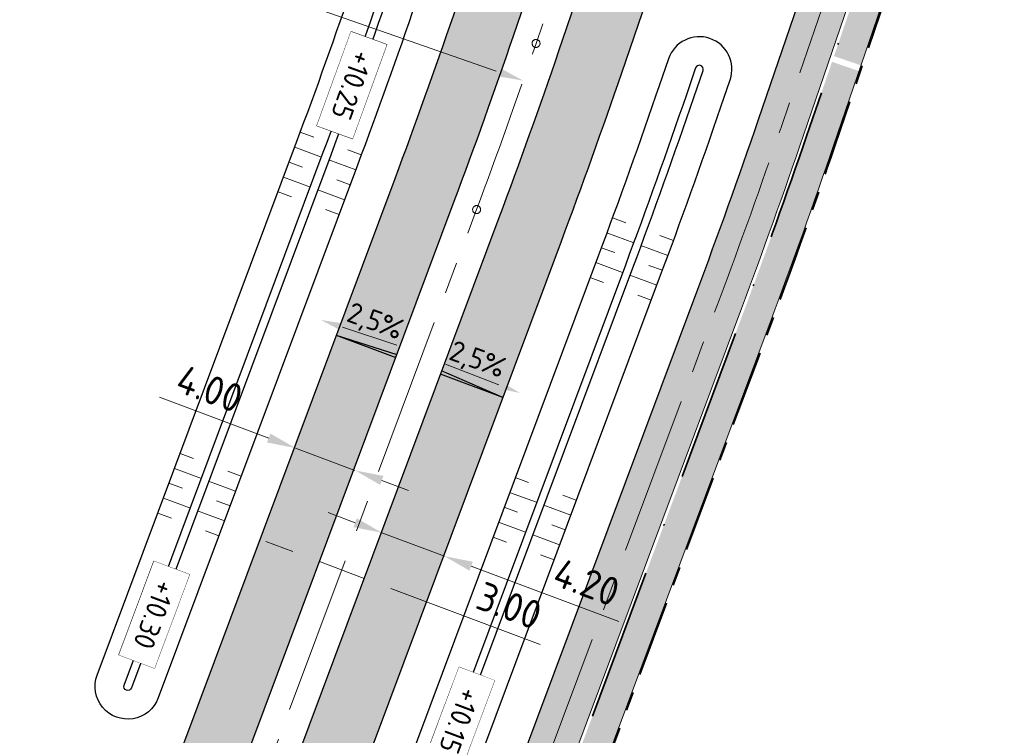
# Model space of a CAD drawing. Header units: metres. Extents: x 232559 to 234458, y 552925 to 554400.
# Tile 13 of 45: x 233143 to 233205, y 553448 to 553493. Entities that reach past the tile are written whole.
import ezdxf
from ezdxf.enums import TextEntityAlignment as Align

# ---------------------------------------------------------------- set-up
doc = ezdxf.new("R2010")
doc.units = ezdxf.units.M
for name, pattern in [('AM-AS', [16, 10, -2, 2, -2]), ('VH-GELEIDEBAND_70X200', [20, 12, -4, 0, -4]), ('VH-OPSLUITBAND_80X200', [14, 8, -2, 2, -2])]:
    doc.linetypes.add(name, pattern=pattern)
doc.layers.get('Defpoints').update_dxf_attribs({"color": 241})
for name, color, linetype, lineweight in [('N-AL-HOOGTELABEL-S', 7, 'Continuous', 9), ('N-WE-AM-AS_WEG-G', 7, 'AM-AS', 13), ('N-WE-GW-WATERGANG_BODEM-G', 144, 'Continuous', 25), ('N-WE-VH-KANTOPSLUITING_VOORKANTBAND-G', 7, 'Continuous', 13), ('N-WE-VH-KANTVERHARDING-G', 7, 'Continuous', 25), ('N-WE-VH-KANTVERHARDING-GV', 7, 'Continuous', 25), ('N-WE-VH-M', 7, 'Continuous', 18), ('X-XX-AL-AFSCHOT-S', 7, 'Continuous', 25)]:
    doc.layers.add(name, color=color, linetype=linetype, lineweight=lineweight)
for name, color, linetype, lineweight, true_color in [('N-WE-GW-GRONDWERK-S', 7, 'Continuous', 18, 0x004c00), ('N-WE-GW-TALUDARCERING_KORT-G', 7, 'Continuous', 18, 0x004c00), ('N-WE-GW-TALUDARCERING_LANG-G', 7, 'Continuous', 13, 0x004c00), ('N-WE-GW-WATERGANG_INSTEEK-G', 7, 'Continuous', 25, 0x004c00), ('N-WE-VH-KANTOPSLUITING_GELEIDEBAND_70X200-G', 20, 'VH-GELEIDEBAND_70X200', 35, 0xff3f00), ('N-WE-VH-KANTOPSLUITING_OPSLUITBAND_80X200-G', 150, 'VH-OPSLUITBAND_80X200', 35, 0x007fff), ('N-WE-VH-VERHARDING_ASFALT_HOOFDRIJBAAN-A', 7, 'Continuous', 5, 0xc7c7c7), ('N-WE-VH-VERHARDING_ASFALT_ROOD-A', 7, 'Continuous', 5, 0xc99292), ('N-WE-VH-VERHARDING_TEGEL-A', 250, 'Continuous', 5, 0x333333)]:
    doc.layers.add(name, color=color, linetype=linetype, lineweight=lineweight, true_color=true_color)
doc.styles.add('NLCS-ISO', font='NLCS-ISO.ttf')
doc.styles.add('NLCS-ISO-ANNOTATIEF-T18', font='NLCS-ISO.ttf', dxfattribs={"height": 1.8})
doc.dimstyles.new('NLCS-ANNOTATIEF-T18-PIJL_A_L2_H2', dxfattribs={"dimtxt": 1.8, "dimasz": 1.8, "dimexe": 2, "dimexo": 2, "dimgap": 0.7, "dimtad": 1, "dimzin": 0, "dimdsep": 46, "dimtxsty": 'NLCS-ISO-ANNOTATIEF-T18', "dimcen": 0, "dimdle": 2, "dimse1": 1, "dimse2": 1, "dimclrd": 256, "dimclre": 251, "dimazin": 0, "dimtfac": 1, "dimtofl": 0, "dimtmove": 0, "dimatfit": 3, "dimfxl": 2, "dimtfillclr": 256, "dimtolj": 1, "dimtzin": 0, "dimlwd": 9, "dimlwe": 9, "dimarcsym": 0})
doc.dimstyles.new('NLCS-ANNOTATIEF-T18-PIJL_L2_H3', dxfattribs={"dimtxt": 1.8, "dimasz": 1.8, "dimexe": 2, "dimexo": 2, "dimgap": 0.7, "dimtad": 1, "dimzin": 0, "dimdsep": 46, "dimtxsty": 'NLCS-ISO-ANNOTATIEF-T18', "dimcen": 0, "dimdle": 2, "dimse1": 1, "dimse2": 1, "dimclrd": 256, "dimclre": 256, "dimclrt": 256, "dimadec": 3, "dimazin": 0, "dimtfac": 1, "dimtofl": 0, "dimtmove": 0, "dimatfit": 3, "dimfxl": 2, "dimfxlon": 1, "dimtfillclr": 256, "dimtolj": 1, "dimtzin": 0, "dimlwd": 9, "dimlwe": -1, "dimarcsym": 0})

# ---------------------------------------------------------------- blocks, each defined once
blk = doc.blocks.new('S04')
at = {"layer": 'N-WE-GW-TALUDARCERING_KORT-G'}
for p, q in [((0, 0.501744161), (0.5017441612, 0.5018410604)), ((0, 0), (0.5017441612, 0)), ((0, -0.5017441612), (0.5018410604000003, -0.5017441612))]:
    blk.add_line(p, q, dxfattribs=at)
at = {"layer": 'N-WE-GW-TALUDARCERING_LANG-G'}
for p, q in [((0, 0.2508720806), (1.003585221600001, 0.2508720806)), ((0, -0.2508720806), (1.003585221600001, -0.2508720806))]:
    blk.add_line(p, q, dxfattribs=at)
blk = doc.blocks.new('S afschot 2.5%')
at = {"color": 7, "linetype": 'Continuous', "lineweight": 18}
blk.add_lwpolyline([(-2.499618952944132, 0.7375095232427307), (2.499618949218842, 0.862490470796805)], dxfattribs=at)
at = {"color": 7, "linetype": 'Continuous'}
blk.add_solid([(-2.491288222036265, 0.4042803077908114), (-4.498994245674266, 0.6875251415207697), (-2.507949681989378, 1.070738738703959)], dxfattribs=at)
at = {"style": 'NLCS-ISO'}
blk.add_text('2,5%%%', height=1.8, dxfattribs=at).set_placement((-1.862645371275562e-09, 0.7999999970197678), align=Align.BOTTOM_CENTER)
blk = doc.blocks.new('Symbool afschot 2.5% driehoek')
h = blk.add_hatch(color=256)
h.dxf.hatch_style = 1
h.paths.add_polyline_path([(0.04999999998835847, 0), (0, 0), (-2.91038304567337e-11, 1)])
for q in [(0, 0), (0.04999999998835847, 0)]:
    blk.add_line((-2.91038304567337e-11, 1), q)
blk = doc.blocks.new('*U5')
at = {"color": 7, "linetype": 'Continuous', "lineweight": 18}
blk.add_lwpolyline([(2.499618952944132, 0.7375095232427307), (-2.499618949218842, 0.862490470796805)], dxfattribs=at)
at = {"color": 7, "linetype": 'Continuous'}
blk.add_solid([(2.491288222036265, 0.4042803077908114), (4.498994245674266, 0.6875251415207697), (2.507949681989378, 1.070738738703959)], dxfattribs=at)
at = {"style": 'NLCS-ISO'}
blk.add_text('2,5%%%', height=1.8, dxfattribs=at).set_placement((-1.862645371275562e-09, 0.7999999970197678), align=Align.BOTTOM_CENTER)
blk = doc.blocks.new('*D88')
at = {"layer": 'Defpoints', "color": 0, "transparency": 16777216}
for p in [(233160.2803034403, 553466.3975209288), (233164.004694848, 553464.9381112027), (233164.0077927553, 553464.9463753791)]:
    blk.add_point(p, dxfattribs=at)
at = {"layer": 'N-WE-VH-M', "lineweight": 9, "transparency": 16777216}
for p, q in [((233158.5740329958, 553466.9738478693), (233151.7010600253, 553469.5502489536)), ((233165.6901650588, 553464.3062962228), (233167.3756352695, 553463.674481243))]:
    blk.add_line(p, q, dxfattribs=at)
at = {"layer": 'N-WE-VH-M', "transparency": 16777216}
for points in [[(233158.6793354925, 553467.254759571), (233158.4687304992, 553466.6929361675), (233160.2595032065, 553466.3420328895)], [(233165.7954675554, 553464.5872079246), (233165.5848625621, 553464.025384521), (233164.004694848, 553464.9381112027)]]:
    blk.add_solid(points, dxfattribs=at)
at = {"layer": 'N-WE-VH-M', "color": 0, "transparency": 16777216, "insert": (233154.8564247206, 553470.0761516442), "char_height": 1.8, "attachment_point": 5, "rotation": 339.4509989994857, "style": 'NLCS-ISO-ANNOTATIEF-T18'}
blk.add_mtext('\\A1;4.00', dxfattribs=at)
blk = doc.blocks.new('*D89')
at = {"layer": 'Defpoints', "color": 0, "transparency": 16777216}
for p in [(233165.7150143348, 553461.0623061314), (233169.6288781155, 553459.5386033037), (233169.6288781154, 553459.5386033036)]:
    blk.add_point(p, dxfattribs=at)
at = {"layer": 'N-WE-VH-M', "lineweight": 9, "transparency": 16777216}
for p, q in [((233164.010956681, 553461.6445360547), (233162.3254864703, 553462.2763510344)), ((233171.3143483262, 553458.9067883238), (233180.6125256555, 553455.4212756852))]:
    blk.add_line(p, q, dxfattribs=at)
at = {"layer": 'N-WE-VH-M', "transparency": 16777216}
for points in [[(233164.1162591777, 553461.9254477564), (233163.9056541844, 553461.3636243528), (233165.6964268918, 553461.0127210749)], [(233171.4196508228, 553459.1877000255), (233171.2090458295, 553458.6258766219), (233169.6288781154, 553459.5386033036)]]:
    blk.add_solid(points, dxfattribs=at)
at = {"layer": 'N-WE-VH-M', "color": 0, "transparency": 16777216, "insert": (233178.580387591, 553457.8917644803), "char_height": 1.8, "attachment_point": 5, "rotation": 339.4509989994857, "style": 'NLCS-ISO-ANNOTATIEF-T18'}
blk.add_mtext('\\A1;4.20', dxfattribs=at)
blk = doc.blocks.new('*D90')
at = {"layer": 'Defpoints', "color": 0, "transparency": 16777216}
for p in [(233161.7889175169, 553459.2468549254), (233164.5778956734, 553458.1407855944), (233164.5845345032, 553458.158495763)]:
    blk.add_point(p, dxfattribs=at)
at = {"layer": 'N-WE-VH-M', "lineweight": 9, "transparency": 16777216}
for p, q in [((233160.0835317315, 553459.8255418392), (233158.3980615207, 553460.4573568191)), ((233166.2633658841, 553457.5089706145), (233175.6671040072, 553453.9838874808))]:
    blk.add_line(p, q, dxfattribs=at)
at = {"layer": 'N-WE-VH-M', "transparency": 16777216}
for points in [[(233160.1888342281, 553460.106453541), (233159.9782292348, 553459.5446301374), (233161.7690019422, 553459.1937268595)], [(233166.3686683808, 553457.7898823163), (233166.1580633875, 553457.2280589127), (233164.5778956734, 553458.1407855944)]]:
    blk.add_solid(points, dxfattribs=at)
at = {"layer": 'N-WE-VH-M', "color": 0, "transparency": 16777216, "insert": (233173.7192394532, 553456.4227855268), "char_height": 1.8, "attachment_point": 5, "rotation": 339.4509989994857, "style": 'NLCS-ISO-ANNOTATIEF-T18'}
blk.add_mtext('\\A1;3.00', dxfattribs=at)
blk = doc.blocks.new('*D76')
at = {"layer": 'Defpoints', "color": 0, "transparency": 16777216}
for p in [(232796.9912170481, 553621.448144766), (233174.591506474, 553489.4707928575)]:
    blk.add_point(p, dxfattribs=at)
at = {"layer": 'N-WE-VH-M', "lineweight": 9, "transparency": 16777216}
blk.add_line((233152.6619813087, 553497.1355133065), (233172.8923051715, 553490.064690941), dxfattribs=at)
at = {"layer": 'N-WE-VH-M', "transparency": 16777216}
blk.add_solid([(233172.9912881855, 553490.3478911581), (233172.7933221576, 553489.7814907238), (233174.591506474, 553489.4707928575)], dxfattribs=at)
at = {"layer": 'N-WE-VH-M', "transparency": 16777216, "insert": (233158.2686146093, 553496.8708190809), "char_height": 1.8, "attachment_point": 5, "rotation": 340.73466108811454, "style": 'NLCS-ISO-ANNOTATIEF-T18'}
blk.add_mtext('\\A1;R=400.00', dxfattribs=at)
blk = doc.blocks.new('SAL-HOOGTELABEL_AANLEG-SO')
blk.add_lwpolyline([(-4.842599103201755, 1.798838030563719), (4.851150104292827, 1.798838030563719), (4.851150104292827, -1.886858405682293), (-4.842599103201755, -1.886858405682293)], close=True)
at = {"style": 'NLCS-ISO'}
blk.add_attdef('HOOGTE', text='', height=2, dxfattribs=at).set_placement((0, 0), align=Align.MIDDLE_CENTER)
blk.add_wipeout([(-4.842599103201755, 1.7988380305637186), (4.851150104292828, 1.7988380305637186), (4.851150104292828, -1.8868584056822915), (-4.842599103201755, -1.8868584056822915)])

msp = doc.modelspace()

# ---------------------------------------------------------------- hatches: boundary and pattern name
at = {"layer": 'N-WE-VH-VERHARDING_ASFALT_HOOFDRIJBAAN-A'}
h = msp.add_hatch(color=256, dxfattribs=at)
h.dxf.hatch_style = 1
edge = h.paths.add_edge_path(flags=16)
edge.add_line((233238.8431109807, 553681.6264790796), (233230.943822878, 553658.5683842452))
edge.add_arc((233232.3644847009, 553658.0869851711), 1.500008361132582, 161.2807672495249, 340.8981595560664)
edge.add_line((233233.7819002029, 553657.5961100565), (233241.6811883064, 553680.6542048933))
edge.add_arc((233240.2605260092, 553681.1356025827), 1.500008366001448, 341.2808231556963, 520.8981037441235)
edge = h.paths.add_edge_path(flags=16)
edge.add_arc((233271.7074764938, 553774.3557767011), 1.50000836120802, 164.2858098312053, 343.9032006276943)
edge.add_arc((232887.5055168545, 553885.6554448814), 401.4984599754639, 343.8444187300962, 352.0661515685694)
edge.add_line((233285.1608708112, 553830.2367401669), (233285.628885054, 553833.7053079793))
edge.add_arc((233284.1416862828, 553833.900922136), 1.500008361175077, 352.5067892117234, 532.1241805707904)
edge.add_line((233282.6558269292, 553834.1064630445), (233282.1878126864, 553830.6378952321))
edge.add_arc((232887.5013877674, 553885.6565838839), 398.5027353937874, 343.84373435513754, 352.0641942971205, ccw=False)
edge.add_line((233270.265800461, 553774.7699999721), (233270.2635313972, 553774.76203726))
edge = h.paths.add_edge_path(flags=16)
edge.add_line((233258.9653892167, 553740.3635948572), (233250.3426869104, 553715.1938472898))
edge.add_arc((233251.7633487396, 553714.7124482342), 1.500008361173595, 161.2807679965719, 340.8981588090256)
edge.add_line((233253.1807642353, 553714.2215731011), (233261.803466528, 553739.3913206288))
edge.add_arc((233260.3828047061, 553739.8727197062), 1.500008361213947, 341.2807671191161, 520.8981580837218)
edge = h.paths.add_edge_path(flags=16)
edge.add_arc((234470.475400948, 552921.1637758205), 1411.277274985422, 162.0659295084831, 164.4612733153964, ccw=False)
edge.add_arc((233126.3416874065, 553356.1858418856), 1.500008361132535, 342.2158700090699, 521.8332620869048)
edge.add_arc((234458.2256546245, 552924.8473599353), 1401.488492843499, 162.0549104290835, 164.4722926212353)
edge.add_arc((233109.3367418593, 553299.6359526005), 1.500008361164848, 164.6940441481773, 344.311435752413)
edge = h.paths.add_edge_path(flags=16)
edge.add_line((233152.7243747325, 553435.0058946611), (233170.2517599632, 553481.8816119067))
edge.add_arc((232796.991217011, 553621.4481446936), 398.4999999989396, 339.4986351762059, 341.0894634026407)
edge.add_line((233173.9824883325, 553492.2977232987), (233181.1625168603, 553513.2562927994))
edge.add_arc((233182.579932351, 553512.7654176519), 1.500008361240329, -18.719231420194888, 160.8981582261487, ccw=False)
edge.add_line((233184.0005941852, 553512.2840186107), (233176.8205656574, 553491.32544911))
edge.add_arc((232796.9912170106, 553621.4481446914), 401.4999999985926, 339.4986351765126, 341.08946340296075, ccw=False)
edge.add_line((233173.0617515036, 553480.8309228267), (233155.5343662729, 553433.9552055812))
edge.add_arc((233154.1311245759, 553434.4852412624), 1.500008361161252, 159.6899393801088, 339.3073309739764, ccw=False)
edge = h.paths.add_edge_path(flags=16)
edge.add_line((233288.7409870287, 554100.2030049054), (233287.2648016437, 553983.1308973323))
edge.add_arc((233288.7647455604, 553983.1169929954), 1.500008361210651, 179.4688888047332, 359.0862801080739)
edge.add_line((233290.2645631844, 553983.0930727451), (233291.7407485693, 554100.1651803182))
edge.add_arc((233290.2408005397, 554100.1787584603), 1.500009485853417, 359.4813493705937, 539.0738195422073)
edge = h.paths.add_edge_path(flags=16)
edge.add_line((233288.8319004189, 553873.9156854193), (233288.9171638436, 553877.3046130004))
edge.add_arc((233110.1728694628, 553881.9064760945), 178.8035232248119, 358.5252166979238, 359.5434362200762)
edge.add_line((233288.970715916, 553880.4816879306), (233289.2599437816, 553903.4195358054))
edge.add_arc((233287.7599998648, 553903.4334401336), 1.500008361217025, 359.4688891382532, 539.0862797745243)
edge.add_line((233286.2601822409, 553903.4573603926), (233285.9709543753, 553880.519512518))
edge.add_arc((233108.5407243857, 553881.9357574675), 177.4358821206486, 358.5287614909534, 359.5426758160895, ccw=False)
edge.add_line((233285.9181128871, 553877.3800673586), (233285.8328494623, 553873.9911397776))
edge.add_arc((233287.3325009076, 553873.9584193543), 1.500008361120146, 178.7500797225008, 358.3674721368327)
edge = h.paths.add_edge_path(flags=16)
edge.add_line((233217.4679331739, 553619.232137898), (233192.6325521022, 553546.7374314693))
edge.add_arc((233194.0532139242, 553546.2560323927), 1.500008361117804, 161.2807671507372, 340.8981596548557)
edge.add_line((233195.470629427, 553545.7651572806), (233220.3060104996, 553618.2598637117))
edge.add_arc((233218.8853486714, 553618.7412627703), 1.500008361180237, 341.280767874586, 520.8981590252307)
edge = h.paths.add_edge_path()
edge.add_line((233383.3948392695, 554231.8195223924), (233383.3948392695, 554236.3196870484))
edge.add_line((233383.3948392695, 554236.3196870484), (233370.3008999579, 554236.207676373))
edge.add_arc((233370.9725897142, 554157.7105501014), 78.50000000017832, 90.49026060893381, 179.2775844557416)
edge.add_line((233292.478829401, 554158.7002934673), (233292.1827528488, 554135.2192955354))
edge.add_arc((233290.6829352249, 554135.2432157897), 1.500008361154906, 179.4688889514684, 359.0862799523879, ccw=False)
edge.add_line((233289.1829913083, 554135.2571201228), (233289.4790678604, 554158.7381180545))
edge.add_arc((233370.9725897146, 554157.7105501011), 81.50000000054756, 90.49026060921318, 179.2775844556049, ccw=False)
edge.add_line((233370.2752302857, 554239.2075665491), (233383.3948392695, 554239.3197968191))
edge.add_line((233383.3948392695, 554239.3197968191), (233383.3987201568, 554243.819994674))
edge.add_line((233383.3987201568, 554243.819994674), (233370.2367257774, 554243.7074018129))
edge.add_arc((233370.9725897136, 554157.7105501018), 85.99999999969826, 90.49026060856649, 179.2775844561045)
edge.add_line((233284.9794255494, 554158.7948549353), (233284.6455244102, 554132.3140954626))
edge.add_arc((233272.6464789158, 554132.4653348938), 11.9999985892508, 358.83315250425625, 359.277865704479, ccw=False)
edge.add_arc((233272.6441303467, 554132.2791883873), 12.00000000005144, 288.11678142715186, 359.7220163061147, ccw=False)
edge.add_arc((233263.9373955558, 554158.8910798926), 40.00000000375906, 269.27758445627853, 288.1167814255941, ccw=False)
edge.add_line((233263.4330677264, 554118.8942593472), (233259.3492775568, 554118.9457526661))
edge.add_line((233259.3492775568, 554118.9457526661), (233258.1891597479, 554110.959744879))
edge.add_line((233258.1891597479, 554110.959744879), (233271.3731336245, 554110.793505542))
edge.add_arc((233271.2218352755, 554098.7944593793), 12.00000000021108, 18.1167814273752, 89.27758445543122, ccw=False)
edge.add_arc((233244.6099437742, 554090.0877245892), 39.9999999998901, -0.7224155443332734, 18.116781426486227, ccw=False)
edge.add_line((233284.6067643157, 554089.5833967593), (233283.2272950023, 553980.1815685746))
edge.add_arc((233271.2282488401, 553980.3328669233), 11.99999999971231, 288.64532879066, 359.27758445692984, ccw=False)
edge.add_arc((233262.2763961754, 554006.8633085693), 40.0000000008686, 269.8061318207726, 288.6453287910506, ccw=False)
edge.add_line((233262.1410509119, 553966.8635375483), (233258.917836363, 553966.8744437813))
edge.add_line((233258.917836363, 553966.8744437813), (233258.5090641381, 553958.8759513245))
edge.add_line((233258.5090641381, 553958.8759513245), (233269.4898461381, 553958.73749247))
edge.add_arc((233269.3385477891, 553946.7384463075), 11.9999999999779, 17.900033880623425, 89.27758445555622, ccw=False)
edge.add_arc((233242.6939095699, 553938.1324452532), 39.99999999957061, -0.7224155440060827, 17.90003388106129, ccw=False)
edge.add_line((233282.6907301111, 553937.6281174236), (233281.9726850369, 553880.6819838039))
edge.add_arc((232887.504042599, 553885.6559170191), 394.4999998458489, 357.8787414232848, 359.27758445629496, ccw=False)
edge.add_arc((233269.741926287, 553871.4978749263), 11.99999999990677, 276.26086459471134, 357.87874142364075, ccw=False)
edge.add_arc((233266.6883759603, 553899.3308738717), 39.99999999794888, 257.65672900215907, 276.26086459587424, ccw=False)
edge.add_line((233258.1376475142, 553860.2554974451), (233253.5855078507, 553861.2516263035))
edge.add_line((233253.5855078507, 553861.2516263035), (233252.2661928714, 553853.3510268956))
edge.add_line((233252.2661928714, 553853.3510268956), (233268.0977294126, 553849.886666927))
edge.add_arc((233265.5325108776, 553838.1640539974), 12.00000000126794, 10.986504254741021, 77.65672899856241, ccw=False)
edge.add_arc((233238.0456920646, 553832.8278763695), 40.00000000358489, -8.570212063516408, 10.986504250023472, ccw=False)
edge.add_arc((232887.5040424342, 553885.6559170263), 394.500000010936, 341.0894634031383, 351.4297879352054, ccw=False)
edge.add_line((233260.7112106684, 553757.8018612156), (233245.5879523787, 553713.6569307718))
edge.add_arc((233234.2356430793, 553717.546027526), 11.99999999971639, 276.9945347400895, 341.0894634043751, ccw=False)
edge.add_arc((233230.8259524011, 553745.3376451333), 39.99999999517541, 261.25770785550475, 276.9945347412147, ccw=False)
edge.add_line((233224.7463354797, 553705.8023664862), (233223.0745871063, 553697.9134248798))
edge.add_line((233223.0745871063, 553697.9134248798), (233224.2877538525, 553697.6558123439))
edge.add_arc((233221.8133919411, 553685.9136859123), 12.00000000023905, -0.07133962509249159, 78.1004309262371, ccw=False)
edge.add_arc((233193.813413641, 553685.9485490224), 40.00000000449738, 341.08946340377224, 359.92866037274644, ccw=False)
edge.add_line((233231.6544446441, 553672.9848931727), (233226.1890888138, 553657.0314690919))
edge.add_arc((233214.8367795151, 553660.9205658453), 11.99999999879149, 270.31384081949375, 341.08946340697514, ccw=False)
edge.add_arc((233214.6834087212, 553688.9201457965), 39.9999999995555, 259.0733274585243, 270.31384082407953, ccw=False)
edge.add_line((233207.1013068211, 553649.6453226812), (233204.414138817, 553641.729737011))
edge.add_line((233204.414138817, 553641.729737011), (233206.4130408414, 553641.0511457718))
edge.add_arc((233202.5554846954, 553629.6880801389), 11.99999999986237, -0.09517119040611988, 71.2485752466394, ccw=False)
edge.add_arc((233174.5555233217, 553629.7345895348), 40.00000000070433, 341.0894634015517, 359.904828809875, ccw=False)
edge.add_line((233212.3965543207, 553616.7709336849), (233170.1983852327, 553493.5940888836))
edge.add_arc((232796.991217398, 553621.4481445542), 394.4999995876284, 339.4986351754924, 341.0894634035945, ccw=False)
edge.add_line((233166.505104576, 553483.28253068), (233147.8846569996, 553433.483497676))
edge.add_arc((233136.6446908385, 553437.6862539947), 11.99999999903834, 268.33783214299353, 339.49863518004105, ccw=False)
edge.add_arc((233137.456865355, 553465.6744724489), 39.99999999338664, 249.4986351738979, 268.33783214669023, ccw=False)
edge.add_line((233123.4476776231, 553428.2079185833), (233112.4234840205, 553432.3299949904))
edge.add_line((233112.4234840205, 553432.3299949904), (233110.6451300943, 553424.4539915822))
edge.add_line((233110.6451300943, 553424.4539915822), (233127.7942505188, 553418.0417325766))
edge.add_arc((233123.591494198, 553406.8017664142), 12.00000000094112, -0.8344186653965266, 69.49863517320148, ccw=False)
edge.add_arc((233095.5944634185, 553407.2095258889), 40.0000000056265, 340.5064054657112, 359.16558132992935, ccw=False)
edge.add_arc((234458.2366741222, 552924.8440463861), 1405.500000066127, 160.5064054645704, 165.1608938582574)
edge.add_line((233099.6117662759, 553284.8004464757), (233092.6752564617, 553255.3994536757))
edge.add_line((233092.6752564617, 553255.3994536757), (233091.0809289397, 553248.58331763))
edge.add_line((233091.0809289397, 553248.58331763), (233095.9495792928, 553247.444516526))
edge.add_line((233095.9495792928, 553247.444516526), (233096.1772452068, 553248.4184059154))
edge.add_arc((233096.518756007, 553249.8789192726), 1.499909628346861, 166.8325995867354, 256.8390316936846, ccw=False)
edge.add_line((233095.0582809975, 553250.22059403), (233096.0860600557, 553254.613594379))
edge.add_arc((233906.1433038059, 553060.849929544), 832.9088161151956, 165.7741364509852, 166.5477504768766, ccw=False)
edge.add_arc((233100.2296296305, 553265.1628194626), 1.500008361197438, -13.877530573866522, 165.7093191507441, ccw=False)
edge.add_arc((233925.3302583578, 553056.1233553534), 849.6689466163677, 165.7826359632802, 166.5393129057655)
edge.add_line((233099.0018301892, 553253.9077016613), (233102.4176006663, 553253.1470107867))
edge.add_line((233102.4176006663, 553253.1470107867), (233106.2073716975, 553266.7456090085))
edge.add_arc((233117.7668680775, 553263.5241119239), 12.00000000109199, 98.46671721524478, 164.4274651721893, ccw=False)
edge.add_arc((233121.8894445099, 553235.8292682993), 39.99999999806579, 79.62752023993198, 98.46671721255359, ccw=False)
edge.add_line((233129.0913123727, 553275.175590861), (233159.1338229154, 553269.6766731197))
edge.add_line((233159.1338229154, 553269.6766731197), (233160.574196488, 553277.5459376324))
edge.add_line((233160.574196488, 553277.5459376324), (233126.0042255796, 553283.8735521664))
edge.add_arc((233128.1647859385, 553295.6774489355), 11.99999999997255, 183.0718552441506, 259.627520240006, ccw=False)
edge.add_arc((233156.1245531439, 553297.1779215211), 40.00000000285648, 164.0423255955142, 183.0718552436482, ccw=False)
edge.add_arc((234458.2366841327, 552924.8440433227), 1394.300010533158, 161.9323812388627, 164.0423255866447, ccw=False)
edge.add_arc((233144.0962816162, 553353.5494451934), 12.0000000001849, 89.88037590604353, 161.9323812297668, ccw=False)
edge.add_arc((233144.037822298, 553325.5495062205), 39.99999999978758, 71.04117893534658, 89.88037590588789, ccw=False)
edge.add_line((233157.0333630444, 553363.379599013), (233175.1461170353, 553357.1574352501))
edge.add_line((233175.1461170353, 553357.1574352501), (233176.6028173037, 553365.1158982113))
edge.add_line((233176.6028173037, 553365.1158982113), (233152.3911867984, 553373.433171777))
edge.add_arc((233156.2898490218, 553384.7821996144), 11.99999999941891, 179.1939367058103, 251.0411789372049, ccw=False)
edge.add_arc((233184.2848984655, 553384.3886927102), 39.99781493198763, 160.1638824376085, 179.1944613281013, ccw=False)
edge.add_arc((234458.2366756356, 552924.8440458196), 1394.300001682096, 159.498635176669, 160.1644070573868, ccw=False)
edge.add_line((233152.246272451, 553413.1693077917), (233176.9957396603, 553479.3599581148))
edge.add_arc((232796.9912174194, 553621.4481445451), 405.6999995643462, 339.498635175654, 341.0894634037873)
edge.add_line((233180.7938739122, 553489.9642652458), (233188.9434714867, 553513.753015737))
edge.add_arc((233200.2957807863, 553509.8639189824), 12.0000000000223, 96.10748340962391, 161.0894634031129, ccw=False)
edge.add_arc((233203.2748111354, 553482.0228454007), 40.00000000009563, 77.26828643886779, 96.10748340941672, ccw=False)
edge.add_line((233212.0902565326, 553521.0393537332), (233225.7077712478, 553517.9625930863))
edge.add_line((233225.7077712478, 553517.9625930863), (233227.4708274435, 553525.7659021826))
edge.add_line((233227.4708274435, 553525.7659021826), (233210.0433164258, 553529.7034988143))
edge.add_arc((233212.6879500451, 553541.4084513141), 12.00000000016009, 179.9286603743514, 257.2682864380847, ccw=False)
edge.add_arc((233240.6879283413, 553541.3735882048), 40.00000000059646, 161.0894634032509, 179.9286603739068, ccw=False)
edge.add_line((233202.8468973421, 553554.3372440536), (233225.2499693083, 553619.7320177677))
edge.add_arc((233236.6022786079, 553615.842921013), 12.0000000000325, 96.10753060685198, 161.089463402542, ccw=False)
edge.add_arc((233239.5813318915, 553588.0018498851), 40.00000000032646, 77.26833363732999, 96.10753060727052, ccw=False)
edge.add_line((233248.3967451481, 553627.0183654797), (233264.8851009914, 553623.29297718))
edge.add_line((233264.8851009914, 553623.29297718), (233266.6473164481, 553631.0964762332))
edge.add_line((233266.6473164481, 553631.0964762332), (233246.3497244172, 553635.6825254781))
edge.add_arc((233248.9943483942, 553647.3874801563), 11.99999999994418, 179.9280306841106, 257.26833363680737, ccw=False)
edge.add_arc((233276.9943263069, 553647.3523093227), 40.00000000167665, 161.0894634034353, 179.9280306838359, ccw=False)
edge.add_line((233239.1532953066, 553660.3159651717), (233266.7483078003, 553740.8631739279))
edge.add_arc((233278.1008748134, 553736.9748295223), 12.00000000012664, 95.90662175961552, 161.0932605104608, ccw=False)
edge.add_arc((233280.9822846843, 553709.1234834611), 40.00000000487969, 77.0674247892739, 95.90662175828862, ccw=False)
edge.add_line((233289.934455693, 553748.1088478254), (233292.9078006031, 553747.4260815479))
edge.add_line((233292.9078006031, 553747.4260815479), (233295.1107104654, 553757.1804901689))
edge.add_line((233295.1107104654, 553757.1804901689), (233287.9003680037, 553758.8361940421))
edge.add_arc((233290.5860193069, 553770.5318033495), 11.9999999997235, 183.5077938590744, 257.0674247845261, ccw=False)
edge.add_arc((233318.5335608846, 553772.244964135), 40.00000000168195, 165.2586584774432, 183.5077938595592, ccw=False)
edge.add_arc((232887.5040424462, 553885.6559170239), 405.6999999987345, 345.2586584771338, 352.9955194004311)
edge.add_arc((233302.0865878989, 553834.718671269), 12.00000000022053, 108.80191445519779, 172.9955193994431, ccw=False)
edge.add_arc((233311.1109130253, 553808.2127935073), 39.99999999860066, 89.96271748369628, 108.80191445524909, ccw=False)
edge.add_line((233311.13694113, 553848.2127850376), (233329.5025161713, 553848.2008345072))
edge.add_line((233329.5025161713, 553848.2008345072), (233329.5025161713, 553856.2008362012))
edge.add_line((233329.5025161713, 553856.2008362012), (233306.3333824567, 553856.2159124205))
edge.add_arc((233306.3411064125, 553868.2159099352), 12.00000000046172, 197.0632672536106, 269.9631208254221, ccw=False)
edge.add_arc((233333.1085836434, 553876.4318799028), 39.99999999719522, 178.8141437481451, 197.0632672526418, ccw=False)
edge.add_arc((232887.5040428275, 553885.6559170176), 405.6999996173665, 358.8141437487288, 359.277584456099)
edge.add_line((233293.1717947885, 553880.5407720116), (233293.4973713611, 553906.3613335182))
edge.add_arc((233305.4964175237, 553906.2100351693), 12.00000000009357, 108.80191445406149, 179.277584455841, ccw=False)
edge.add_arc((233314.5207426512, 553879.7041573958), 40.000000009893, 89.96271748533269, 108.8019144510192, ccw=False)
edge.add_line((233314.5467707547, 553919.7041489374), (233329.7282889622, 553919.6942702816))
edge.add_line((233329.7282889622, 553919.6942702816), (233329.7334945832, 553927.694268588))
edge.add_line((233329.7334945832, 553927.694268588), (233307.4111207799, 553927.7087938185))
edge.add_arc((233307.4189292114, 553939.7087912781), 12.00000000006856, 198.1167814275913, 269.96271748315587, ccw=False)
edge.add_arc((233334.0308207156, 553948.4155260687), 40.00000000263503, 179.2775844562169, 198.1167814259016, ccw=False)
edge.add_line((233294.0340001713, 553948.9198538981), (233295.9419387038, 554100.2330882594))
edge.add_arc((234145.874375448, 554089.5161218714), 850.0000002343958, 178.2011683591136, 179.2775844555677, ccw=False)
edge.add_arc((232446.7121341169, 554142.8797634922), 849.9999999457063, 358.2011683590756, 359.277584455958)
edge.add_line((233296.6445705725, 554132.1627971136), (233296.978471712, 554158.6435565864))
edge.add_arc((233370.9725897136, 554157.7105501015), 73.99999999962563, 90.49026060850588, 179.2775844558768, ccw=False)
edge.add_line((233370.3394044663, 554231.7078411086), (233383.3948392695, 554231.8195223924))
at = {"layer": 'N-WE-VH-VERHARDING_ASFALT_ROOD-A'}
h = msp.add_hatch(color=256, dxfattribs=at)
h.dxf.hatch_style = 1
h.paths.add_polyline_path([(233155.0008677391, 553441.0942096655), (233153.9501786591, 553438.284218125), (233156.7601701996, 553437.2335290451), (233157.8108592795, 553440.0435205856)], flags=17)
edge = h.paths.add_edge_path()
edge.add_line((233113.6461023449, 553437.7447473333), (233112.9792196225, 553434.7912460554))
edge.add_line((233112.9792196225, 553434.7912460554), (233124.3232518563, 553430.5495782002))
edge.add_arc((233137.4568653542, 553465.6744724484), 37.49999999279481, 249.4986351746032, 260.0990341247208)
edge.add_arc((233132.0715258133, 553434.820939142), 6.180000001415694, 260.0990341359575, 339.4986351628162)
edge.add_line((233137.8601083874, 553432.6565196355), (233140.6922345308, 553440.2308350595))
edge.add_arc((233143.3336265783, 553439.2431873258), 2.819999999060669, 69.49863515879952, 159.4986351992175, ccw=False)
edge.add_line((233144.321274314, 553441.8845793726), (233150.2035232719, 553439.6851368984))
edge.add_line((233150.2035232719, 553439.6851368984), (233151.2542123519, 553442.4951284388))
edge.add_line((233151.2542123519, 553442.4951284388), (233145.371963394, 553444.694570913))
edge.add_arc((233143.3336265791, 553439.243187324), 5.82000000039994, 69.49863518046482, 159.4986351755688)
edge.add_line((233137.8822429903, 553441.2815241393), (233135.050116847, 553433.7072087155))
edge.add_arc((233132.0715258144, 553434.8209391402), 3.179999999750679, 260.0990341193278, 339.4986351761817, ccw=False)
edge.add_arc((233137.4568653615, 553465.6744724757), 34.50000002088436, 249.49863517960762, 260.09903412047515, ccw=False)
edge.add_line((233125.3739409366, 553433.3595697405), (233113.6461023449, 553437.7447473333))
edge = h.paths.add_edge_path()
edge.add_arc((233156.289798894, 553384.7820577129), 12.00000000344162, 229.2644992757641, 244.0906839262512)
edge.add_arc((234458.2366726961, 552924.8440468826), 1382.199998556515, 159.4986351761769, 161.03752959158, ccw=False)
edge.add_line((233163.5799049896, 553408.9315284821), (233188.3293722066, 553475.1221788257))
edge.add_arc((232796.9912166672, 553621.4481448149), 417.8000003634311, 339.4986351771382, 341.0894634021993)
edge.add_line((233192.2407857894, 553486.0427593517), (233204.5598422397, 553522.0021987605))
edge.add_arc((233203.2748111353, 553482.0228453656), 40.00000003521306, 88.15901176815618, 92.71459211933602)
edge.add_line((233201.3803772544, 553521.9779592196), (233189.4027084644, 553487.0150335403))
edge.add_arc((232796.9912176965, 553621.4481444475), 414.7999992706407, 339.498635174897, 341.0894634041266, ccw=False)
edge.add_line((233185.5193806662, 553476.1728679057), (233170.9689478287, 553437.2587933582))
edge.add_arc((233169.0956291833, 553437.9592328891), 1.99998457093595, 249.4981931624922, 339.49907719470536, ccw=False)
edge.add_line((233168.3951607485, 553436.0859250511), (233161.7448474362, 553438.5725558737))
edge.add_line((233161.7448474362, 553438.5725558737), (233160.6941583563, 553435.7625643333))
edge.add_line((233160.6941583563, 553435.7625643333), (233167.3444716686, 553433.2759335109))
edge.add_arc((233166.6440286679, 553431.4026132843), 1.999987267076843, -20.501729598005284, 69.49899994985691, ccw=False)
edge.add_line((233168.5173399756, 553430.7021464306), (233160.7699134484, 553409.9822175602))
edge.add_arc((234458.2366728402, 552924.8440468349), 1385.199998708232, 159.4986351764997, 161.0057638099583)
at = {"layer": 'N-WE-VH-VERHARDING_TEGEL-A'}
h = msp.add_hatch(dxfattribs=at)
h.set_pattern_fill('AVH-TEGEL_300X300_HALFST', color=256, scale=2, angle=70, pattern_type=2)
h.set_pattern_definition([(70, (0.0007498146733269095, -0.004043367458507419), (-0.07669570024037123, 0.6664216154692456), [0.5999999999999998, -0.5999999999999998]), (160, (0.0007498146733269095, -0.004043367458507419), (-0.2052120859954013, -0.563815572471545), [])])
edge = h.paths.add_edge_path()
edge.add_line((233194.1573564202, 553491.0139047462), (233195.8602028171, 553490.4305402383))
edge.add_line((233195.8602028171, 553490.4305402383), (233206.6334040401, 553521.8776139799))
edge.add_arc((233203.2755609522, 553482.0188020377), 39.99999999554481, 85.1845770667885, 87.85957061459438)
edge.add_line((233204.7695150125, 553521.990893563), (233194.1573564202, 553491.0139047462))
edge = h.paths.add_edge_path()
edge.add_line((233195.7370480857, 553490.0710504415), (233194.0342016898, 553490.6544149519))
edge.add_line((233194.0342016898, 553490.6544149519), (233192.430740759, 553485.9738977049))
edge.add_arc((232796.9919671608, 553621.4441012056), 417.999999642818, 339.4986351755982, 341.0894634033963, ccw=False)
edge.add_line((233188.5174547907, 553475.0480895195), (233163.7679875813, 553408.8574391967))
edge.add_arc((234468.8467292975, 552920.9541037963), 1393.298312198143, 159.5017568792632, 161.0289576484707)
edge.add_arc((233156.287088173, 553384.7752838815), 11.9927148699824, 245.0498314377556, 251.3300371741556)
edge.add_line((233152.4480237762, 553373.4136469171), (233152.9101158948, 553373.2574901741))
edge.add_arc((234468.8106324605, 552920.967467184), 1391.459821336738, 159.5017558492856, 161.0315695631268, ccw=False)
edge.add_line((233165.4539825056, 553408.2270257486), (233190.2034497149, 553474.4176760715))
edge.add_arc((232796.9919662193, 553621.4441015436), 419.8000006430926, 339.4986351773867, 341.0894634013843)
edge.add_line((233194.133587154, 553485.3905331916), (233195.7370480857, 553490.0710504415))

# ---------------------------------------------------------------- linework, layer by layer
at = {"layer": 'N-WE-AM-AS_WEG-G', "flags": 128}
for points in [[(233093.304663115, 553236.2290259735, -0.03339304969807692), (233146.9072885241, 553415.1656170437), (233171.6567557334, 553481.3562673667, 0.006941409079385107), (233175.401526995, 553491.8115862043), (233265.9143524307, 553756.0193585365, 0.07952767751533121), (233287.4722478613, 553880.6126387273), (233290.9789486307, 554158.7192057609, -0.4080279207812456), (233370.2880651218, 554237.7076214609), (233431.4370744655, 554238.2308656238)], [(233107.2606152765, 553231.6969395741), (233107.3769856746, 553232.1944531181, -0.01875623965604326), (233116.3379933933, 553264.7324238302, 0.01097708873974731), (233121.8792651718, 553283.6957786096, -0.02387336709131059), (233162.1749092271, 553409.4568730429), (233186.9243764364, 553475.6475233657, 0.00694140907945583), (233190.8217471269, 553486.528896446), (233281.3345725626, 553750.736668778, 0.07952767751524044), (233303.770952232, 553880.4071251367), (233306.5410961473, 554100.0994413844, -0.00469678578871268), (233306.8880309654, 554115.8652046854, 0.004696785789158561), (233307.243728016, 554132.0291502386), (233307.5776291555, 554158.5099097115, -0.408027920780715), (233370.4301039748, 554221.1082291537), (233383.3948392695, 554221.2191667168)]]:
    msp.add_lwpolyline(points, format="xyb", dxfattribs=at)
at = {"layer": 'N-WE-AM-AS_WEG-G'}
for centre in [(233175.401526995, 553491.8115862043), (233171.6567557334, 553481.3562673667)]:
    msp.add_circle(centre, 0.25, dxfattribs=at)
at = {"layer": 'N-WE-GW-WATERGANG_BODEM-G', "flags": 128}
for points in [[(233166.7118864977, 553496.6848291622), (233166.1304744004, 553494.9876818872, -0.006941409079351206), (233162.4774500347, 553484.7885183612), (233149.9338333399, 553451.2415276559, -1), (233149.4655014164, 553451.4166425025), (233162.0091181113, 553484.9636332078, 0.006941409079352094), (233165.6574615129, 553495.1497275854), (233166.2388736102, 553496.8468748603, -1.000000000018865)], [(233185.4431968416, 553490.2678195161), (233184.8617847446, 553488.5706722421, -0.00694140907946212), (233181.0233942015, 553477.8539704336), (233168.1295478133, 553443.3703158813, 1), (233168.5978797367, 553443.1952010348), (233181.4917261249, 553477.6788555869, 0.006941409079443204), (233185.3347976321, 553488.408626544), (233185.916209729, 553490.105773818, 1.000000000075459)]]:
    msp.add_lwpolyline(points, format="xyb", close=True, dxfattribs=at)
at = {"layer": 'N-WE-GW-WATERGANG_INSTEEK-G', "flags": 128}
for points in [[(233168.4147328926, 553496.1014646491), (233167.8333207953, 553494.4043173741, -0.006941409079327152), (233164.1634449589, 553484.1581049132), (233151.6198282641, 553450.6111142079, -1), (233147.7795064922, 553452.0470559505), (233160.323123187, 553485.5940466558, 0.006941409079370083), (233163.954615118, 553495.7330920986), (233164.5360272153, 553497.4302393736, -0.9999999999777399)], [(233183.7403504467, 553490.8511840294), (233183.1589383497, 553489.1540367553, -0.006941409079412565), (233179.3373992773, 553478.4843838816), (233166.443552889, 553444.0007293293, 0.9999999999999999), (233170.283874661, 553442.5647875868), (233183.1777210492, 553477.0484421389, 0.006941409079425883), (233187.037644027, 553487.8252620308), (233187.619056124, 553489.5224093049, 0.9999999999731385)]]:
    msp.add_lwpolyline(points, format="xyb", close=True, dxfattribs=at)
at = {"layer": 'N-WE-VH-KANTOPSLUITING_GELEIDEBAND_70X200-G', "ltscale": 0.8, "flags": 128}
msp.add_lwpolyline([(233151.2282028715, 553373.901789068, -0.006718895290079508), (233163.7672377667, 553408.8614825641), (233188.516704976, 553475.052132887, 0.006941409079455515), (233192.4299909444, 553485.9779410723), (233204.7687651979, 553521.9949369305)], format="xyb", dxfattribs=at)
at = {"layer": 'N-WE-VH-KANTOPSLUITING_OPSLUITBAND_80X200-G', "ltscale": 0.6, "flags": 128}
msp.add_lwpolyline([(233152.9859062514, 553373.2318780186, -0.006730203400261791), (233165.5281657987, 553408.2030507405), (233190.277633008, 553474.3937010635, 0.006941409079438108), (233194.2085194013, 553485.3686492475), (233206.7148180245, 553521.8746502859)], format="xyb", dxfattribs=at)
at = {"layer": 'N-WE-VH-KANTOPSLUITING_VOORKANTBAND-G', "flags": 128}
for points in [[(233151.0464223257, 553373.9882167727, -0.006714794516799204), (233163.5799049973, 553408.9315285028), (233188.3293722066, 553475.1221788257, 0.006941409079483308), (233192.2407857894, 553486.0427593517), (233204.5598422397, 553522.0021987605)], [(233152.9101158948, 553373.2574901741, -0.006730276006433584), (233165.4532326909, 553408.231069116), (233190.2026999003, 553474.421719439, 0.006941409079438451), (233194.1328373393, 553485.3945765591), (233206.6326542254, 553521.8816573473)]]:
    msp.add_lwpolyline(points, format="xyb", dxfattribs=at)
at = {"layer": 'N-WE-VH-KANTVERHARDING-GV', "flags": 128}
msp.add_lwpolyline([(233152.7243747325, 553435.0058946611), (233170.2517599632, 553481.8816119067, 0.006941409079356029), (233173.9824883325, 553492.2977232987), (233181.1625168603, 553513.2562927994, -0.9966666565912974), (233184.0005941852, 553512.2840186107), (233176.8205656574, 553491.32544911, -0.006941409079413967), (233173.0617515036, 553480.8309228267), (233155.5343662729, 553433.9552055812, -0.9966666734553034)], format="xyb", close=True, dxfattribs=at)
at = {"layer": 'N-WE-VH-M', "lineweight": 9}
for points in [[(233160.2587582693, 553466.3421788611), (233164.0045906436, 553464.9381502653)], [(233165.696426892, 553461.0127210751), (233169.6288781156, 553459.5386033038)], [(233161.7682886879, 553459.1938666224), (233164.5778956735, 553458.1407855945)]]:
    msp.add_lwpolyline(points, dxfattribs=at)

# ---------------------------------------------------------------- block references
at = {"layer": 'N-WE-GW-GRONDWERK-S'}
for p, xscale, yscale, rotation in [((233159.8579609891, 553484.3429260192), 1.8, 3.999999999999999, 339.6401768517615), ((233163.7007399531, 553482.9168758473), -1.8, 4, 339.6401768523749), ((233179.5086123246, 553478.9564368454), 1.8, 3.999999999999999, 339.6401768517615), ((233183.3513912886, 553477.5303866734), -1.8, 4, 339.6401768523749), ((233152.2951320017, 553464.1237680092), 1.8, 3.999999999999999, 339.6401768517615), ((233156.1379109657, 553462.6977178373), -1.8, 4, 339.6401768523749), ((233173.3910722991, 553462.6139455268), 1.8, 3.999999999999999, 339.6401768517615), ((233177.233851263, 553461.1878953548), -1.8, 4, 339.6401768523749)]:
    msp.add_blockref('S04', p, dxfattribs=dict(at, xscale=xscale, yscale=yscale, rotation=rotation))
at = {"layer": 'X-XX-AL-AFSCHOT-S'}
for name, p, xscale, yscale, zscale, rotation in [('S afschot 2.5%', (233164.7373524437, 553472.8442680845), 0.7200000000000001, 0.7200000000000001, 0.7200000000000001, 340.2210507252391), ('Symbool afschot 2.5% driehoek', (233166.5756571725, 553472.050142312), 4, 4, 4, 69.49863517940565), ('*U5', (233171.1808515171, 553470.4373221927), 0.7200000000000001, 0.7200000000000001, 0.7200000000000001, 340.2210507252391), ('Symbool afschot 2.5% driehoek', (233169.3856487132, 553470.999453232), -4.199999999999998, 4.199999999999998, 4.2, 249.4986351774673)]:
    msp.add_blockref(name, p, dxfattribs=dict(at, xscale=xscale, yscale=yscale, zscale=zscale, rotation=rotation))

# ---------------------------------------------------------------- dimensions: what is measured, and where the dimension line sits
at = {"layer": 'N-WE-VH-M'}
dim = msp.add_radius_dim(center=(232796.9912170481, 553621.448144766), mpoint=(233174.591506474, 553489.4707928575), dimstyle='NLCS-ANNOTATIEF-T18-PIJL_L2_H3', override={"dimpost": 'R=<>'}, dxfattribs=at)
dim.commit()
dim.dimension.update_dxf_attribs({"geometry": '*D76', "text_midpoint": (233157.7407052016, 553495.3604179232), "dimtype": 164})
for base, p1, p2, picture, middle in [((233164.004694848, 553464.9381112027), (233160.2803034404, 553466.3975209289), (233164.0077927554, 553464.9463753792), '*D88', (233154.2948114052, 553468.5779559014)), ((233169.6288781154, 553459.5386033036), (233165.7150143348, 553461.0623061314), (233169.6288781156, 553459.5386033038), '*D89', (233178.0187742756, 553456.3935687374)), ((233164.5778956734, 553458.1407855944), (233161.7889175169, 553459.2468549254), (233164.5845345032, 553458.1584957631), '*D90', (233173.1576261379, 553454.924589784))]:
    dim = msp.add_linear_dim(base=base, p1=p1, p2=p2, angle=339.4509989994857, dimstyle='NLCS-ANNOTATIEF-T18-PIJL_A_L2_H2', dxfattribs=at)
    dim.commit()
    dim.dimension.update_dxf_attribs({"geometry": picture, "text_midpoint": middle, "dimtype": 160})

# ---------------------------------------------------------------- next in the draw order: block references
at = {"layer": 'N-AL-HOOGTELABEL-S', "xscale": 0.65, "yscale": 0.65, "zscale": 0.65}
for p, rotation, values in [((233163.8322177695, 553489.1780020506), 250.03973573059, {'HOOGTE': '+10.25'}), ((233151.3968615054, 553455.8448206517), 249.498635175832, {'HOOGTE': '+10.30'}), ((233170.5982571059, 553449.1772025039), 249.4986351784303, {'HOOGTE': '+10.15'})]:
    msp.add_blockref('SAL-HOOGTELABEL_AANLEG-SO', p, dxfattribs=dict(at, rotation=rotation)).add_auto_attribs(values)

# ---------------------------------------------------------------- next in the draw order: linework, layer by layer
at = {"layer": 'N-WE-VH-KANTVERHARDING-G', "flags": 128}
msp.add_lwpolyline([(233161.7448474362, 553438.5725558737), (233168.3951607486, 553436.0859250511, 0.4142180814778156), (233170.9689478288, 553437.2587933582), (233185.5193806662, 553476.1728679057, 0.006941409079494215), (233189.4027084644, 553487.0150335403), (233201.3803772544, 553521.9779592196)], format="xyb", dxfattribs=at)
at = {"layer": 'N-WE-VH-KANTVERHARDING-GV', "flags": 128}
for points in [[(233206.4130408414, 553641.0511457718, -0.3217568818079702), (233214.5554681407, 553629.6681475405, -0.08228246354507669), (233212.3965543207, 553616.7709336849), (233170.1983852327, 553493.5940888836, -0.006941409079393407), (233166.505104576, 553483.28253068), (233147.8846569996, 553433.483497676, -0.3208762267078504), (233136.2966160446, 553425.6913032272, -0.08238715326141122), (233123.4476776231, 553428.2079185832), (233112.4234840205, 553432.3299949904), (233110.6451300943, 553424.4539915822), (233127.7942505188, 553418.0417325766, -0.3168972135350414), (233135.590221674, 553406.627012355, -0.08159638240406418), (233133.3016155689, 553393.8614669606, 0.02031182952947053), (233099.6117662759, 553284.8004464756)], [(233176.6028173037, 553365.1158982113), (233152.3911867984, 553373.433171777, -0.324182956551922), (233144.291036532, 553384.9510155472, -0.08322794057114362), (233146.6602718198, 553397.9611894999, -0.002904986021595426), (233152.246272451, 553413.1693077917), (233176.9957396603, 553479.3599581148, 0.006941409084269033), (233180.7938739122, 553489.9642652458), (233188.9434714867, 553513.753015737, -0.2913881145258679), (233199.0190534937, 553521.7958076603, -0.08238715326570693), (233212.0902565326, 553521.0393537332), (233225.7077712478, 553517.9625930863), (233227.4708274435, 553525.7659021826), (233210.0433164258, 553529.7034988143, -0.3508791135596), (233200.6879593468, 553541.4233926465, -0.08238715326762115), (233202.8468973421, 553554.3372440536), (233225.2499693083, 553619.7320177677, -0.2913878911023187), (233235.3255414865, 553627.7748086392, -0.08238715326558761), (233248.3967451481, 553627.0183654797), (233264.8851009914, 553623.29297718), (233266.6473164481, 553631.0964762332), (233246.3497244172, 553635.6825254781, -0.3508824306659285)]]:
    msp.add_lwpolyline(points, format="xyb", dxfattribs=at)

doc.saveas('drawing.dxf')
